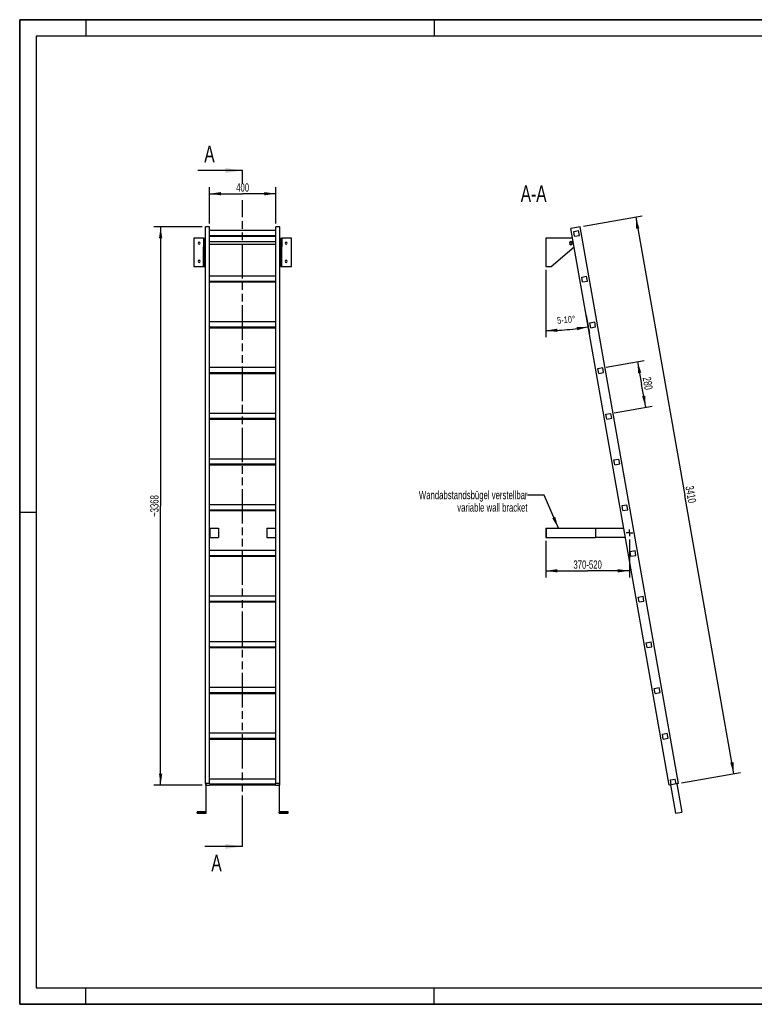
# Model space of a CAD drawing. Header units: millimetres. Extents: x 0 to 8400, y 0 to 5940.
# Tile 1 of 2: x 0 to 4432, y 0 to 5940. Entities that reach past the tile are written whole.
import ezdxf

# ---------------------------------------------------------------- set-up
doc = ezdxf.new("R2010")
doc.units = ezdxf.units.MM
doc.header["$LTSCALE"] = 462
doc.linetypes.add('CENTER', pattern=[0.6, 0.375, -0.075, 0.075, -0.075])
doc.linetypes.add('PHANTOM', pattern=[0.8, 0.45, -0.05, 0.1, -0.05, 0.1, -0.05])
doc.layers.get('0').update_dxf_attribs({"linetype": 'CONTINUOUS'})
for name, color, linetype in [('005_AXIS', 7, 'CONTINUOUS'), ('050_DIMENSIONING', 7, 'CONTINUOUS'), ('053_NOTES', 7, 'CONTINUOUS'), ('HATCHING_BL0', 7, 'CONTINUOUS')]:
    doc.layers.add(name, color=color, linetype=linetype)
doc.styles.get("Standard").update_dxf_attribs({"font": 'txt', "width": 0.7})
doc.dimstyles.new('DIMSTYLE_1', dxfattribs={"dimtxt": 50, "dimasz": 70, "dimexe": 2, "dimexo": 1, "dimtad": 1, "dimdec": 1, "dimtxsty": 'Standard', "dimblk": '_FILLED', "dimblk1": '_FILLED', "dimblk2": '_FILLED', "dimcen": 0.09, "dimazin": 2, "dimtp": 0.5, "dimtm": 0.5, "dimtfac": 1, "dimtdec": 1, "dimtofl": 0, "dimtmove": 0, "dimatfit": 3, "dimldrblk": '_FILLED', "dimfxl": 1, "dimtolj": 1, "dimarcsym": 0})
doc.dimstyles.new('DIMSTYLE_2', dxfattribs={"dimtxt": 40, "dimasz": 70, "dimexe": 2, "dimexo": 1, "dimgap": 2, "dimtad": 1, "dimdec": 1, "dimtxsty": 'Standard', "dimblk": '_FILLED', "dimblk1": '_FILLED', "dimblk2": '_FILLED', "dimcen": 0.09, "dimazin": 2, "dimtp": 0.5, "dimtm": 0.5, "dimtfac": 1, "dimtdec": 1, "dimtofl": 0, "dimtmove": 0, "dimatfit": 3, "dimldrblk": '_FILLED', "dimfxl": 1, "dimtolj": 1, "dimarcsym": 0})
doc.dimstyles.new('DIMSTYLE_3', dxfattribs={"dimtxt": 50, "dimasz": 70, "dimexe": 2, "dimexo": 1, "dimtad": 1, "dimdec": 0, "dimtxsty": 'Standard', "dimblk": '_FILLED', "dimblk1": '_FILLED', "dimblk2": '_FILLED', "dimcen": 0.09, "dimazin": 2, "dimtp": 2, "dimtm": 2, "dimtfac": 1, "dimtdec": 0, "dimtofl": 0, "dimtmove": 0, "dimatfit": 3, "dimldrblk": '_FILLED', "dimfxl": 1, "dimtolj": 1, "dimarcsym": 0})
doc.dimstyles.new('DIMSTYLE_4', dxfattribs={"dimtxt": 50, "dimasz": 70, "dimexe": 2, "dimexo": 1, "dimtad": 1, "dimtxsty": 'Standard', "dimblk": '_FILLED', "dimblk1": '_FILLED', "dimblk2": '_FILLED', "dimcen": 0.09, "dimazin": 2, "dimtp": 0.8, "dimtm": 0.8, "dimtfac": 1, "dimtofl": 0, "dimtmove": 0, "dimatfit": 3, "dimldrblk": '_FILLED', "dimfxl": 1, "dimtolj": 1, "dimarcsym": 0})
doc.dimstyles.new('DIMSTYLE_5', dxfattribs={"dimtxt": 50, "dimasz": 70, "dimexe": 2, "dimexo": 1, "dimtad": 1, "dimtxsty": 'Standard', "dimblk": '_FILLED', "dimblk1": '_FILLED', "dimblk2": '_FILLED', "dimcen": 0.09, "dimazin": 2, "dimtp": 0.5, "dimtm": 0.5, "dimtfac": 1, "dimtofl": 0, "dimtmove": 0, "dimatfit": 3, "dimldrblk": '_FILLED', "dimfxl": 1, "dimtolj": 1, "dimarcsym": 0})
doc.dimstyles.get("Standard").update_dxf_attribs({"dimtxt": 50, "dimasz": 70, "dimexe": 2, "dimexo": 1, "dimtad": 1, "dimtxsty": 'Standard', "dimblk": '_FILLED', "dimblk1": '_FILLED', "dimblk2": '_FILLED', "dimcen": 0.09, "dimazin": 2, "dimtol": 1, "dimtp": 0.01, "dimtm": 0.01, "dimtfac": 1, "dimtofl": 0, "dimtmove": 0, "dimatfit": 3, "dimldrblk": '_FILLED', "dimfxl": 1, "dimtolj": 1, "dimarcsym": 0})

# ---------------------------------------------------------------- blocks, each defined once
blk = doc.blocks.new('_FILLED')
at = {"color": 0, "linetype": 'ByBlock'}
blk.add_solid([(0, 0), (-1, 0.143), (-1, -0.143)], dxfattribs=at)
blk = doc.blocks.new('*D2')
at = {"layer": '050_DIMENSIONING', "color": 2, "linetype": 'Continuous', "transparency": 16777216}
for p, q in [((1145.2, 4710.1), (1145.2, 4930.1)), ((1145.2, 4890.1), (1345.2, 4890.1)), ((1545.2, 4890.1), (1345.2, 4890.1)), ((1545.2, 4710.1), (1545.2, 4930.1))]:
    blk.add_line(p, q, dxfattribs=at)
at = {"layer": '050_DIMENSIONING', "color": 2, "linetype": 'Continuous', "transparency": 16777216, "xscale": 70, "yscale": 70, "zscale": 70, "rotation": 180}
blk.add_blockref('_FILLED', (1145.2, 4890.1), dxfattribs=at)
at = {"layer": '050_DIMENSIONING', "color": 2, "linetype": 'Continuous', "transparency": 16777216, "xscale": 70, "yscale": 70, "zscale": 70}
blk.add_blockref('_FILLED', (1545.2, 4890.1), dxfattribs=at)
at = {"layer": '050_DIMENSIONING', "color": 2, "linetype": 'Continuous', "transparency": 16777216, "insert": (1345.2, 4952.6), "char_height": 50, "width": 176.786, "attachment_point": 2, "line_spacing_factor": 0.9}
blk.add_mtext('400', dxfattribs=at)
blk = doc.blocks.new('*D3')
at = {"layer": '050_DIMENSIONING', "color": 2, "linetype": 'Continuous', "transparency": 16777216}
for p, q in [((3174.6, 4431.9), (3174.6, 4024.5)), ((3418.4, 4154.9), (3437.4, 4047.5))]:
    blk.add_line(p, q, dxfattribs=at)
for start, end in [(270, 275), (275, 280)]:
    blk.add_arc((3174.6, 5537.5), 1473, start, end, dxfattribs=at)
for points in [[(3244.4, 4076.2), (3174.6, 4064.5), (3244.9, 4056.2)], [(3362.7, 4066.5), (3430.4, 4086.9), (3359.7, 4086.2)]]:
    blk.add_solid(points, dxfattribs=at)
at = {"layer": '050_DIMENSIONING', "color": 2, "linetype": 'Continuous', "transparency": 16777216, "insert": (3296, 4149.8), "char_height": 40, "width": 207.143, "attachment_point": 2, "rotation": 5, "line_spacing_factor": 0.9}
blk.add_mtext('5-10\\fgdt;{\\W1.0;{\\fgdt;~}}', dxfattribs=at)
blk = doc.blocks.new('*D4')
at = {"layer": '050_DIMENSIONING', "color": 2, "linetype": 'Continuous', "transparency": 16777216}
for p, q in [((1100.2, 4690.1), (810.2, 4690.1)), ((850.2, 4690.1), (850.2, 3006.1)), ((850.2, 1322), (850.2, 3006.1)), ((1100.2, 1322), (810.2, 1322))]:
    blk.add_line(p, q, dxfattribs=at)
at = {"layer": '050_DIMENSIONING', "color": 2, "linetype": 'Continuous', "transparency": 16777216, "xscale": 70, "yscale": 70, "zscale": 70}
for p, rotation in [((850.2, 4690.1), 90), ((850.2, 1322), 270)]:
    blk.add_blockref('_FILLED', p, dxfattribs=dict(at, rotation=rotation))
at = {"layer": '050_DIMENSIONING', "color": 2, "linetype": 'Continuous', "transparency": 16777216, "insert": (787.7, 3006.1), "char_height": 50, "width": 283.929, "attachment_point": 2, "rotation": 90, "line_spacing_factor": 0.9}
blk.add_mtext('~3368', dxfattribs=at)
blk = doc.blocks.new('*D5')
at = {"layer": '050_DIMENSIONING', "color": 2, "linetype": 'Continuous', "transparency": 16777216}
for p, q in [((3174.6, 2795.3), (3174.6, 2627.8)), ((3678.6, 2803.8), (3678.6, 2627.8)), ((3174.6, 2627.8), (3174.6, 2575.3)), ((3174.6, 2615.3), (3426.6, 2615.3)), ((3678.6, 2615.3), (3426.6, 2615.3)), ((3678.6, 2627.8), (3678.6, 2575.3))]:
    blk.add_line(p, q, dxfattribs=at)
at = {"layer": '050_DIMENSIONING', "color": 2, "linetype": 'Continuous', "transparency": 16777216, "xscale": 70, "yscale": 70, "zscale": 70, "rotation": 180}
blk.add_blockref('_FILLED', (3174.6, 2615.3), dxfattribs=at)
at = {"layer": '050_DIMENSIONING', "color": 2, "linetype": 'Continuous', "transparency": 16777216, "xscale": 70, "yscale": 70, "zscale": 70}
blk.add_blockref('_FILLED', (3678.6, 2615.3), dxfattribs=at)
at = {"layer": '050_DIMENSIONING', "color": 2, "linetype": 'Continuous', "transparency": 16777216, "insert": (3426.6, 2677.8), "char_height": 50, "width": 396.429, "attachment_point": 2, "line_spacing_factor": 0.9}
blk.add_mtext('370-520\\P ', dxfattribs=at)
blk = doc.blocks.new('*D6')
at = {"layer": '050_DIMENSIONING', "color": 2, "linetype": 'Continuous', "transparency": 16777216}
for p, q in [((3401.6, 4693.6), (3756.2, 4756.1)), ((3716.8, 4749.2), (4012.8, 3070.1)), ((4308.9, 1391), (4012.8, 3070.1)), ((3993.8, 1335.4), (4348.3, 1397.9))]:
    blk.add_line(p, q, dxfattribs=at)
at = {"layer": '050_DIMENSIONING', "color": 2, "linetype": 'Continuous', "transparency": 16777216, "xscale": 70, "yscale": 70, "zscale": 70}
for p, rotation in [((3716.8, 4749.2), 100), ((4308.9, 1391), 280)]:
    blk.add_blockref('_FILLED', p, dxfattribs=dict(at, rotation=rotation))
at = {"layer": '050_DIMENSIONING', "color": 2, "linetype": 'Continuous', "transparency": 16777216, "insert": (4074.4, 3080.9), "char_height": 50, "width": 214.286, "attachment_point": 2, "rotation": 280, "line_spacing_factor": 0.9}
blk.add_mtext('3410', dxfattribs=at)
blk = doc.blocks.new('*D7')
at = {"layer": '050_DIMENSIONING', "color": 2, "linetype": 'Continuous', "transparency": 16777216}
for p, q in [((3537.7, 3844.3), (3767.6, 3884.9)), ((3728.2, 3877.9), (3752.5, 3740.1)), ((3776.9, 3602.2), (3752.5, 3740.1)), ((3586.3, 3568.6), (3816.2, 3609.1))]:
    blk.add_line(p, q, dxfattribs=at)
at = {"layer": '050_DIMENSIONING', "color": 2, "linetype": 'Continuous', "transparency": 16777216, "xscale": 70, "yscale": 70, "zscale": 70}
for p, rotation in [((3728.2, 3877.9), 100), ((3776.9, 3602.2), 280)]:
    blk.add_blockref('_FILLED', p, dxfattribs=dict(at, rotation=rotation))
at = {"layer": '050_DIMENSIONING', "color": 2, "linetype": 'Continuous', "transparency": 16777216, "insert": (3814.1, 3750.9), "char_height": 50, "width": 176.786, "attachment_point": 2, "rotation": 280, "line_spacing_factor": 0.9}
blk.add_mtext('280', dxfattribs=at)
blk = doc.blocks.new('XSEC_FILLED')
at = {"color": 0, "linetype": 'ByBlock'}
blk.add_solid([(0, 0), (-1, 0.143), (-1, -0.143)], dxfattribs=at)
blk = doc.blocks.new('HATCHING_BL0', base_point=(1209.9, 2991.1))
at = {"layer": 'HATCHING_BL0', "color": 7, "linetype": 'PHANTOM'}
for p, q in [((1345.2, 4950.6), (1345.2, 5030.1)), ((1345.2, 1052.2), (1345.2, 4851.8)), ((1345.2, 952.2), (1345.2, 1052.2))]:
    blk.add_line(p, q, dxfattribs=at)
at = {"layer": 'HATCHING_BL0', "color": 7, "linetype": 'Continuous', "char_height": 100, "width": 128.571, "attachment_point": 1, "line_spacing_factor": 0.9}
for insert in [(1113.9, 5180.1), (1156.3, 902.2)]:
    blk.add_mtext('A', dxfattribs=dict(at, insert=insert))
at = {"layer": 'HATCHING_BL0', "color": 7, "linetype": 'Continuous'}
for points in [[(1345.2, 5030.1), (1074.6, 5030.1)], [(1345.2, 952.2), (1117.1, 952.2)]]:
    blk.add_leader(points, dimstyle='Standard', override={"dimasz": 105, "dimtad": 0, "dimldrblk": 'XSEC_FILLED'}, dxfattribs=at)

msp = doc.modelspace()

# ---------------------------------------------------------------- hatches: boundary and pattern name
at = {"linetype": 'Continuous'}
h = msp.add_hatch(dxfattribs=at)
h.set_pattern_fill('ANSI31', color=2, angle=90, style=0, pattern_type=2)
h.set_pattern_definition([(135, (3174.64, 4536.87), (-239.875, -239.875), [])])
edge = h.paths.add_edge_path()
edge.add_line((3960.778, 1329.595), (3931.234, 1324.386))
edge.add_line((3931.234, 1324.386), (3926.024, 1353.93))
edge.add_line((3926.024, 1353.93), (3955.569, 1359.139))
edge.add_line((3960.778, 1329.595), (3955.569, 1359.139))
edge = h.paths.add_edge_path()
edge.add_line((3347.776, 4633.34), (3342.567, 4662.884))
edge.add_line((3342.567, 4662.884), (3372.111, 4668.094))
edge.add_line((3377.32, 4638.549), (3372.111, 4668.094))
edge.add_line((3347.776, 4633.34), (3377.32, 4638.549))
edge = h.paths.add_edge_path()
edge.add_line((3396.397, 4357.594), (3391.188, 4387.138))
edge.add_line((3391.188, 4387.138), (3420.732, 4392.347))
edge.add_line((3425.942, 4362.803), (3420.732, 4392.347))
edge.add_line((3396.397, 4357.594), (3425.942, 4362.803))
edge = h.paths.add_edge_path()
edge.add_line((3445.019, 4081.848), (3439.809, 4111.392))
edge.add_line((3439.809, 4111.392), (3469.354, 4116.601))
edge.add_line((3474.563, 4087.057), (3469.354, 4116.601))
edge.add_line((3445.019, 4081.848), (3474.563, 4087.057))
edge = h.paths.add_edge_path()
edge.add_line((3493.64, 3806.101), (3488.431, 3835.646))
edge.add_line((3488.431, 3835.646), (3517.975, 3840.855))
edge.add_line((3523.185, 3811.311), (3517.975, 3840.855))
edge.add_line((3493.64, 3806.101), (3523.185, 3811.311))
edge = h.paths.add_edge_path()
edge.add_line((3542.262, 3530.355), (3537.052, 3559.899))
edge.add_line((3537.052, 3559.899), (3566.597, 3565.109))
edge.add_line((3571.806, 3535.565), (3566.597, 3565.109))
edge.add_line((3542.262, 3530.355), (3571.806, 3535.565))
edge = h.paths.add_edge_path()
edge.add_line((3590.883, 3254.609), (3585.674, 3284.153))
edge.add_line((3585.674, 3284.153), (3615.218, 3289.363))
edge.add_line((3620.428, 3259.818), (3615.218, 3289.363))
edge.add_line((3590.883, 3254.609), (3620.428, 3259.818))
edge = h.paths.add_edge_path()
edge.add_line((3639.505, 2978.863), (3634.295, 3008.407))
edge.add_line((3634.295, 3008.407), (3663.84, 3013.617))
edge.add_line((3669.049, 2984.072), (3663.84, 3013.617))
edge.add_line((3639.505, 2978.863), (3669.049, 2984.072))
edge = h.paths.add_edge_path()
edge.add_line((3688.126, 2703.117), (3682.917, 2732.661))
edge.add_line((3682.917, 2732.661), (3712.461, 2737.87))
edge.add_line((3717.671, 2708.326), (3712.461, 2737.87))
edge.add_line((3688.126, 2703.117), (3717.671, 2708.326))
edge = h.paths.add_edge_path()
edge.add_line((3736.748, 2427.37), (3731.538, 2456.915))
edge.add_line((3731.538, 2456.915), (3761.083, 2462.124))
edge.add_line((3766.292, 2432.58), (3761.083, 2462.124))
edge.add_line((3736.748, 2427.37), (3766.292, 2432.58))
edge = h.paths.add_edge_path()
edge.add_line((3785.369, 2151.624), (3780.16, 2181.169))
edge.add_line((3780.16, 2181.169), (3809.704, 2186.378))
edge.add_line((3814.914, 2156.834), (3809.704, 2186.378))
edge.add_line((3785.369, 2151.624), (3814.914, 2156.834))
edge = h.paths.add_edge_path()
edge.add_line((3833.991, 1875.878), (3828.781, 1905.422))
edge.add_line((3828.781, 1905.422), (3858.326, 1910.632))
edge.add_line((3863.535, 1881.088), (3858.326, 1910.632))
edge.add_line((3833.991, 1875.878), (3863.535, 1881.088))
edge = h.paths.add_edge_path()
edge.add_line((3882.612, 1600.132), (3877.403, 1629.676))
edge.add_line((3877.403, 1629.676), (3906.947, 1634.886))
edge.add_line((3912.157, 1605.341), (3906.947, 1634.886))
edge.add_line((3882.612, 1600.132), (3912.157, 1605.341))
edge = h.paths.add_edge_path()
edge.add_arc((3325.642, 4591.866), 7.5, 0, 180)
edge.add_arc((3325.642, 4591.866), 7.5, -180, 0)

# ---------------------------------------------------------------- linework, layer by layer
at = {"color": 7, "linetype": 'Continuous'}
for p, q in [((0, 5940), (8400, 5940)), ((0, 0), (0, 5940)), ((1145.154, 4690.134), (1120.154, 4690.134)), ((1120.154, 4677.942), (1120.154, 4690.134)), ((1120.154, 4594.204), (1120.154, 4677.942)), ((1145.154, 4392.347), (1145.154, 4690.134)), ((1545.154, 4668.094), (1145.154, 4668.094)), ((1145.154, 4638.549), (1545.154, 4638.549)), ((1145.154, 4633.34), (1545.154, 4633.34)), ((1570.154, 4690.134), (1545.154, 4690.134)), ((1545.154, 4392.347), (1545.154, 4690.134)), ((1570.154, 1331.94), (1570.154, 4690.134)), ((3381.933, 4690.134), (3325.799, 4680.236)), ((3917.939, 1322.042), (3325.799, 4680.236)), ((3342.567, 4662.884), (3372.111, 4668.094)), ((3347.776, 4633.34), (3342.567, 4662.884)), ((3347.776, 4633.34), (3377.32, 4638.549)), ((3377.32, 4638.549), (3372.111, 4668.094)), ((3974.073, 1331.94), (3381.933, 4690.134)), ((1109.154, 4621.866), (1050.154, 4621.866)), ((1109.154, 4621.866), (1109.154, 4601.116)), ((1109.154, 4621.866), (1115.154, 4621.866)), ((1109.154, 4601.116), (1109.154, 4599.366)), ((1109.154, 4599.366), (1109.154, 4591.866)), ((1109.154, 4591.866), (1109.154, 4584.366)), ((1109.154, 4584.366), (1109.154, 4582.616)), ((1109.154, 4582.616), (1109.154, 4568.939)), ((1115.154, 4621.866), (1115.154, 4601.116)), ((1115.154, 4601.116), (1115.154, 4591.866)), ((1115.154, 4591.866), (1115.154, 4582.616)), ((1115.154, 4582.616), (1115.154, 4568.939)), ((1120.154, 4577.894), (1120.154, 4594.204)), ((1120.154, 4577.152), (1120.154, 4577.894)), ((1120.154, 4574.24), (1120.154, 4577.152)), ((1120.154, 4570.767), (1120.154, 4574.24)), ((1575.154, 4621.866), (1575.154, 4601.116)), ((1575.154, 4621.866), (1581.154, 4621.866)), ((1575.154, 4601.116), (1575.154, 4591.866)), ((1575.154, 4591.866), (1575.154, 4582.616)), ((1575.154, 4582.616), (1575.154, 4568.939)), ((1581.154, 4621.866), (1581.154, 4601.116)), ((1640.154, 4621.866), (1581.154, 4621.866)), ((1581.154, 4601.116), (1581.154, 4599.366)), ((1581.154, 4599.366), (1581.154, 4591.866)), ((1581.154, 4591.866), (1581.154, 4584.366)), ((1581.154, 4584.366), (1581.154, 4582.616)), ((1581.154, 4582.616), (1581.154, 4568.939)), ((3325.642, 4621.866), (3174.642, 4621.866)), ((1109.154, 4451.866), (1109.154, 4568.939)), ((1115.154, 4451.866), (1115.154, 4568.939)), ((1120.154, 4564.096), (1120.154, 4570.767)), ((1120.154, 4559.698), (1120.154, 4564.096)), ((1120.154, 4556.979), (1120.154, 4559.698)), ((1120.154, 4555.5), (1120.154, 4556.979)), ((1120.154, 4540.069), (1120.154, 4555.5)), ((1120.154, 4534.859), (1120.154, 4540.069)), ((1120.154, 1331.94), (1120.154, 4534.859)), ((1575.154, 4451.866), (1575.154, 4568.939)), ((1581.154, 4451.866), (1581.154, 4568.939)), ((3206.258, 4451.866), (3344.989, 4568.939)), ((1050.154, 4451.866), (1109.154, 4451.866)), ((1109.154, 4451.866), (1115.154, 4451.866)), ((1575.154, 4451.866), (1581.154, 4451.866)), ((1581.154, 4451.866), (1640.154, 4451.866)), ((3174.642, 4451.866), (3206.258, 4451.866)), ((1145.154, 4362.803), (1145.154, 4392.347)), ((1545.154, 4392.347), (1145.154, 4392.347)), ((1145.154, 4357.594), (1145.154, 4362.803)), ((1145.154, 4362.803), (1545.154, 4362.803)), ((1145.154, 4116.601), (1145.154, 4357.594)), ((1145.154, 4357.594), (1545.154, 4357.594)), ((1545.154, 4362.803), (1545.154, 4392.347)), ((1545.154, 4357.594), (1545.154, 4362.803)), ((1545.154, 4116.601), (1545.154, 4357.594)), ((3391.188, 4387.138), (3420.732, 4392.347)), ((3396.397, 4357.594), (3391.188, 4387.138)), ((3396.397, 4357.594), (3425.942, 4362.803)), ((3425.942, 4362.803), (3420.732, 4392.347)), ((1145.154, 4087.057), (1145.154, 4116.601)), ((1545.154, 4116.601), (1145.154, 4116.601)), ((1545.154, 4087.057), (1545.154, 4116.601)), ((3439.809, 4111.392), (3469.354, 4116.601)), ((3445.019, 4081.848), (3439.809, 4111.392)), ((3474.563, 4087.057), (3469.354, 4116.601)), ((1145.154, 4081.848), (1145.154, 4087.057)), ((1145.154, 4087.057), (1545.154, 4087.057)), ((1145.154, 3840.855), (1145.154, 4081.848)), ((1145.154, 4081.848), (1545.154, 4081.848)), ((1545.154, 4081.848), (1545.154, 4087.057)), ((1545.154, 3840.855), (1545.154, 4081.848)), ((3445.019, 4081.848), (3474.563, 4087.057)), ((1145.154, 3811.311), (1145.154, 3840.855)), ((1545.154, 3840.855), (1145.154, 3840.855)), ((1145.154, 3806.101), (1145.154, 3811.311)), ((1145.154, 3811.311), (1545.154, 3811.311)), ((1145.154, 3565.109), (1145.154, 3806.101)), ((1145.154, 3806.101), (1545.154, 3806.101)), ((1545.154, 3811.311), (1545.154, 3840.855)), ((1545.154, 3806.101), (1545.154, 3811.311)), ((1545.154, 3565.109), (1545.154, 3806.101)), ((3488.431, 3835.646), (3517.975, 3840.855)), ((3493.64, 3806.101), (3488.431, 3835.646)), ((3493.64, 3806.101), (3523.185, 3811.311)), ((3523.185, 3811.311), (3517.975, 3840.855)), ((1145.154, 3535.565), (1145.154, 3565.109)), ((1545.154, 3565.109), (1145.154, 3565.109)), ((1545.154, 3535.565), (1545.154, 3565.109)), ((3537.052, 3559.899), (3566.597, 3565.109)), ((3571.806, 3535.565), (3566.597, 3565.109)), ((1145.154, 3530.355), (1145.154, 3535.565)), ((1145.154, 3535.565), (1545.154, 3535.565)), ((1145.154, 3289.363), (1145.154, 3530.355)), ((1145.154, 3530.355), (1545.154, 3530.355)), ((1545.154, 3530.355), (1545.154, 3535.565)), ((1545.154, 3289.363), (1545.154, 3530.355)), ((3542.262, 3530.355), (3537.052, 3559.899)), ((3542.262, 3530.355), (3571.806, 3535.565)), ((1145.154, 3259.818), (1145.154, 3289.363)), ((1545.154, 3289.363), (1145.154, 3289.363)), ((1545.154, 3259.818), (1545.154, 3289.363)), ((3585.674, 3284.153), (3615.218, 3289.363)), ((3590.883, 3254.609), (3585.674, 3284.153)), ((3620.428, 3259.818), (3615.218, 3289.363)), ((1145.154, 3254.609), (1145.154, 3259.818)), ((1145.154, 3259.818), (1545.154, 3259.818)), ((1145.154, 3013.617), (1145.154, 3254.609)), ((1145.154, 3254.609), (1545.154, 3254.609)), ((1545.154, 3254.609), (1545.154, 3259.818)), ((1545.154, 3013.617), (1545.154, 3254.609)), ((3590.883, 3254.609), (3620.428, 3259.818)), ((1145.154, 2984.072), (1145.154, 3013.617)), ((1545.154, 3013.617), (1145.154, 3013.617)), ((1145.154, 2978.863), (1145.154, 2984.072)), ((1145.154, 2984.072), (1545.154, 2984.072)), ((1145.154, 2872.275), (1145.154, 2978.863)), ((1145.154, 2978.863), (1545.154, 2978.863)), ((1545.154, 2984.072), (1545.154, 3013.617)), ((1545.154, 2978.863), (1545.154, 2984.072)), ((1545.154, 2872.275), (1545.154, 2978.863)), ((3634.295, 3008.407), (3663.84, 3013.617)), ((3639.505, 2978.863), (3634.295, 3008.407)), ((3639.505, 2978.863), (3669.049, 2984.072)), ((3669.049, 2984.072), (3663.84, 3013.617)), ((1145.154, 2815.275), (1145.154, 2872.275)), ((1145.154, 2872.275), (1147.154, 2872.275)), ((1147.154, 2872.275), (1147.154, 2815.275)), ((1147.154, 2872.275), (1200.154, 2872.275)), ((1200.154, 2872.275), (1200.154, 2815.275)), ((1490.154, 2872.275), (1490.154, 2815.275)), ((1490.154, 2872.275), (1543.154, 2872.275)), ((1543.154, 2872.275), (1543.154, 2815.275)), ((1543.154, 2872.275), (1545.154, 2872.275)), ((1545.154, 2815.275), (1545.154, 2872.275)), ((3174.642, 2872.275), (3174.642, 2815.275)), ((3174.642, 2872.275), (3176.642, 2872.275)), ((3176.642, 2872.275), (3176.642, 2815.275)), ((3176.642, 2872.275), (3474.642, 2872.275)), ((3474.642, 2872.275), (3474.642, 2815.275)), ((3474.642, 2872.275), (3644.591, 2872.275)), ((1145.154, 2737.87), (1145.154, 2815.275)), ((1145.154, 2815.275), (1147.154, 2815.275)), ((1147.154, 2815.275), (1200.154, 2815.275)), ((1490.154, 2815.275), (1543.154, 2815.275)), ((1543.154, 2815.275), (1545.154, 2815.275)), ((1545.154, 2737.87), (1545.154, 2815.275)), ((3174.642, 2815.275), (3176.642, 2815.275)), ((3176.642, 2815.275), (3474.642, 2815.275)), ((3654.642, 2815.275), (3474.642, 2815.275)), ((1145.154, 2708.326), (1145.154, 2737.87)), ((1545.154, 2737.87), (1145.154, 2737.87)), ((1545.154, 2708.326), (1545.154, 2737.87)), ((3682.917, 2732.661), (3712.461, 2737.87)), ((3688.126, 2703.117), (3682.917, 2732.661)), ((3717.671, 2708.326), (3712.461, 2737.87)), ((1145.154, 2703.117), (1145.154, 2708.326)), ((1145.154, 2708.326), (1545.154, 2708.326)), ((1145.154, 2462.124), (1145.154, 2703.117)), ((1145.154, 2703.117), (1545.154, 2703.117)), ((1545.154, 2703.117), (1545.154, 2708.326)), ((1545.154, 2462.124), (1545.154, 2703.117)), ((3688.126, 2703.117), (3717.671, 2708.326)), ((1145.154, 2432.58), (1145.154, 2462.124)), ((1545.154, 2462.124), (1145.154, 2462.124)), ((1545.154, 2432.58), (1545.154, 2462.124)), ((3731.538, 2456.915), (3761.083, 2462.124)), ((3736.748, 2427.37), (3731.538, 2456.915)), ((3766.292, 2432.58), (3761.083, 2462.124)), ((1145.154, 2427.37), (1145.154, 2432.58)), ((1145.154, 2432.58), (1545.154, 2432.58)), ((1145.154, 2186.378), (1145.154, 2427.37)), ((1145.154, 2427.37), (1545.154, 2427.37)), ((1545.154, 2427.37), (1545.154, 2432.58)), ((1545.154, 2186.378), (1545.154, 2427.37)), ((3736.748, 2427.37), (3766.292, 2432.58)), ((1145.154, 2156.834), (1145.154, 2186.378)), ((1545.154, 2186.378), (1145.154, 2186.378)), ((1145.154, 2151.624), (1145.154, 2156.834)), ((1145.154, 2156.834), (1545.154, 2156.834)), ((1145.154, 1910.632), (1145.154, 2151.624)), ((1145.154, 2151.624), (1545.154, 2151.624)), ((1545.154, 2156.834), (1545.154, 2186.378)), ((1545.154, 2151.624), (1545.154, 2156.834)), ((1545.154, 1910.632), (1545.154, 2151.624)), ((3780.16, 2181.169), (3809.704, 2186.378)), ((3785.369, 2151.624), (3780.16, 2181.169)), ((3785.369, 2151.624), (3814.914, 2156.834)), ((3814.914, 2156.834), (3809.704, 2186.378)), ((1145.154, 1881.088), (1145.154, 1910.632)), ((1545.154, 1910.632), (1145.154, 1910.632)), ((1545.154, 1881.088), (1545.154, 1910.632)), ((3828.781, 1905.422), (3858.326, 1910.632)), ((3833.991, 1875.878), (3828.781, 1905.422)), ((3863.535, 1881.088), (3858.326, 1910.632)), ((1145.154, 1875.878), (1145.154, 1881.088)), ((1145.154, 1881.088), (1545.154, 1881.088)), ((1145.154, 1634.886), (1145.154, 1875.878)), ((1145.154, 1875.878), (1545.154, 1875.878)), ((1545.154, 1875.878), (1545.154, 1881.088)), ((1545.154, 1634.886), (1545.154, 1875.878)), ((3833.991, 1875.878), (3863.535, 1881.088)), ((1145.154, 1605.341), (1145.154, 1634.886)), ((1545.154, 1634.886), (1145.154, 1634.886)), ((1145.154, 1600.132), (1145.154, 1605.341)), ((1145.154, 1605.341), (1545.154, 1605.341)), ((1545.154, 1605.341), (1545.154, 1634.886)), ((1545.154, 1600.132), (1545.154, 1605.341)), ((3877.403, 1629.676), (3906.947, 1634.886)), ((3882.612, 1600.132), (3877.403, 1629.676)), ((3882.612, 1600.132), (3912.157, 1605.341)), ((3912.157, 1605.341), (3906.947, 1634.886)), ((1145.154, 1359.139), (1145.154, 1600.132)), ((1145.154, 1600.132), (1545.154, 1600.132)), ((1545.154, 1359.139), (1545.154, 1600.132)), ((1120.154, 1331.94), (1120.154, 1322.042)), ((1145.154, 1331.94), (1120.154, 1331.94)), ((1120.154, 1322.042), (1122.154, 1322.042)), ((1122.154, 1330.463), (1122.154, 1161.077)), ((1122.154, 1330.463), (1124.154, 1330.463)), ((1124.154, 1159.107), (1124.154, 1330.463)), ((1124.154, 1322.042), (1145.154, 1322.042)), ((1145.154, 1331.94), (1145.154, 1359.139)), ((1545.154, 1359.139), (1145.154, 1359.139)), ((1145.154, 1329.595), (1145.154, 1331.94)), ((1145.154, 1329.595), (1545.154, 1329.595)), ((1145.154, 1322.042), (1145.154, 1324.386)), ((1145.154, 1324.386), (1545.154, 1324.386)), ((1545.154, 1331.94), (1545.154, 1359.139)), ((1545.154, 1331.94), (1545.154, 1329.595)), ((1570.154, 1331.94), (1545.154, 1331.94)), ((1545.154, 1324.386), (1545.154, 1322.042)), ((1545.154, 1322.042), (1566.154, 1322.042)), ((1566.154, 1330.463), (1566.154, 1159.107)), ((1566.154, 1330.463), (1568.154, 1330.463)), ((1568.154, 1161.077), (1568.154, 1330.463)), ((1568.154, 1322.042), (1570.154, 1322.042)), ((1570.154, 1322.042), (1570.154, 1331.94)), ((3931.234, 1324.386), (3917.939, 1322.042)), ((3926.024, 1353.93), (3955.569, 1359.139)), ((3931.234, 1324.386), (3926.024, 1353.93)), ((3926.31, 1323.518), (3956.525, 1152.161)), ((3960.778, 1329.595), (3931.234, 1324.386)), ((3960.778, 1329.595), (3955.569, 1359.139)), ((3974.073, 1331.94), (3960.778, 1329.595)), ((3965.702, 1330.463), (3995.917, 1159.107)), ((1070.154, 1161.077), (1070.154, 1159.107)), ((1122.154, 1161.077), (1070.154, 1161.077)), ((1070.154, 1152.161), (1070.154, 1159.107)), ((1070.154, 1159.107), (1124.154, 1159.107)), ((1070.154, 1152.161), (1124.154, 1152.161)), ((1124.154, 1152.161), (1124.154, 1159.107)), ((1566.154, 1152.161), (1566.154, 1159.107)), ((1566.154, 1159.107), (1620.154, 1159.107)), ((1566.154, 1152.161), (1620.154, 1152.161)), ((1620.154, 1161.077), (1568.154, 1161.077)), ((1620.154, 1159.107), (1620.154, 1161.077)), ((1620.154, 1152.161), (1620.154, 1159.107)), ((3956.525, 1152.161), (3995.917, 1159.107)), ((0, 0), (8400, 0))]:
    msp.add_line(p, q, dxfattribs=at)
at = {"color": 3, "linetype": 'Continuous'}
for p, q in [((0, 5940), (0, 0)), ((8400, 5940), (0, 5940)), ((400, 5940), (400, 5840)), ((2500, 5940), (2500, 5840)), ((0, 2970), (100, 2970)), ((400, 0), (400, 100)), ((2500, 0), (2500, 100)), ((8400, 0), (0, 0))]:
    msp.add_line(p, q, dxfattribs=at)
at = {"color": 5, "linetype": 'Continuous'}
for p, q in [((100, 5840), (100, 100)), ((8300, 5840), (100, 5840)), ((100, 100), (8300, 100))]:
    msp.add_line(p, q, dxfattribs=at)
at = {"color": 9, "linetype": 'Continuous'}
for p, q in [((1115.154, 4568.939), (1109.154, 4568.939)), ((1581.154, 4568.939), (1575.154, 4568.939))]:
    msp.add_line(p, q, dxfattribs=at)
at = {"color": 7, "linetype": 'Continuous'}
for radius, start, end in [(7.5, 0, 180), (7.5, 180, 360), (30, 68.8843913, 90), (30, 310.1604011, 311.1232263)]:
    msp.add_arc((3325.642, 4591.866), radius, start, end, dxfattribs=at)
at = {"layer": '005_AXIS', "color": 7, "linetype": 'Continuous'}
for p, q in [((1050.154, 4621.866), (1050.154, 4451.866)), ((1120.154, 4599.366), (1115.154, 4599.366)), ((1120.154, 4584.366), (1115.154, 4584.366)), ((1545.154, 4599.366), (1145.154, 4599.366)), ((1545.154, 4584.366), (1145.154, 4584.366)), ((1575.154, 4599.366), (1570.154, 4599.366)), ((1575.154, 4584.366), (1570.154, 4584.366)), ((1640.154, 4451.866), (1640.154, 4621.866)), ((3174.642, 4621.866), (3174.642, 4451.866))]:
    msp.add_line(p, q, dxfattribs=at)
at = {"layer": '005_AXIS', "color": 7, "linetype": 'CENTER'}
for q in [(3678.556, 2863.776), (3658.556, 2843.775), (3698.556, 2843.775), (3678.556, 2823.775)]:
    msp.add_line((3678.556, 2843.775), q, dxfattribs=at)
at = {"layer": '005_AXIS', "color": 7, "linetype": 'Continuous'}
for centre, radius, start, end in [((1082.654, 4591.866), 6.5, 0, 180), ((1082.654, 4591.866), 6.5, 180, 360), ((1607.654, 4591.866), 6.5, 0, 180), ((1607.654, 4591.866), 6.5, 180, 360), ((3325.642, 4591.866), 9.25, 0, 180), ((3325.642, 4591.866), 9.25, 180, 360), ((1082.654, 4481.866), 6.5, 0, 180), ((1082.654, 4481.866), 6.5, 180, 360), ((1607.654, 4481.866), 6.5, 0, 180), ((1607.654, 4481.866), 6.5, 180, 360)]:
    msp.add_arc(centre, radius, start, end, dxfattribs=at)

# ---------------------------------------------------------------- block references
at = {"layer": 'HATCHING_BL0'}
msp.add_blockref('HATCHING_BL0', (1209.898, 2991.147), dxfattribs=at)

# ---------------------------------------------------------------- texts
at = {"layer": '053_NOTES', "color": 2, "linetype": 'Continuous', "attachment_point": 3, "line_spacing_factor": 0.9}
for s, insert, char_height, width in [('A-A', (3178.941, 4940.134), 100, 392.85714), ('Wandabstandsbügel verstellbar\\Pvariable wall bracket', (3064.026, 3097.275), 50, 1540)]:
    msp.add_mtext(s, dxfattribs=dict(at, insert=insert, char_height=char_height, width=width))

# ---------------------------------------------------------------- dimensions: what is measured, and where the dimension line sits
at = {"layer": '050_DIMENSIONING', "color": 2, "linetype": 'Continuous'}
dim = msp.add_linear_dim(base=(1545.154, 4890.134), p1=(1145.154, 4709.134), p2=(1545.154, 4709.134), dimstyle='DIMSTYLE_1', dxfattribs=at)
dim.commit()
dim.dimension.update_dxf_attribs({"geometry": '*D2', "text_midpoint": (1338.011, 4890.134), "dimtype": 160})
for base, p1, p2, dimstyle, picture, middle in [((3716.767, 4749.174), (3992.784, 1335.239), (3400.644, 4693.433), 'DIMSTYLE_3', '*D6', (4011.597, 3077.111)), ((3728.232, 3877.929), (3585.308, 3568.408), (3536.687, 3844.154), 'DIMSTYLE_5', '*D7', (3751.302, 3747.09))]:
    dim = msp.add_linear_dim(base=base, p1=p1, p2=p2, angle=100, dimstyle=dimstyle, dxfattribs=at)
    dim.commit()
    dim.dimension.update_dxf_attribs({"geometry": picture, "text_midpoint": middle, "dimtype": 160})
dim = msp.add_linear_dim(base=(850.154, 1322.042), p1=(1101.154, 4690.134), p2=(1101.154, 1322.042), angle=270, text='~<>', dimstyle='DIMSTYLE_3', dxfattribs=at)
dim.commit()
dim.dimension.update_dxf_attribs({"geometry": '*D4', "text_midpoint": (850.154, 3006.088), "dimtype": 160})
dim = msp.add_angular_dim_2l(base=(3303.022, 4070.099), line1=((3174.642, 4447.596), (3174.642, 4432.866)), line2=((3415.697, 4170.395), (3418.255, 4155.889)), text='5-<>', dimstyle='DIMSTYLE_2', dxfattribs=at)
dim.commit()
dim.dimension.update_dxf_attribs({"geometry": '*D3', "text_midpoint": (3303.022, 4070.099), "dimtype": 162})
dim = msp.add_linear_dim(base=(3678.556, 2615.275), p1=(3174.642, 2796.275), p2=(3678.556, 2804.775), text='370-520\\P ', dimstyle='DIMSTYLE_4', dxfattribs=at)
dim.commit()
dim.dimension.update_dxf_attribs({"geometry": '*D5', "text_midpoint": (3426.599, 2615.275), "dimtype": 160})

# ---------------------------------------------------------------- leaders
at = {"layer": '053_NOTES', "color": 2, "linetype": 'Continuous', "annotation_type": 0, "has_hookline": 1, "hookline_direction": 1, "text_width": 963.2}
msp.add_leader([(3249.98, 2872.275), (3164.026, 3072.275), (3064.026, 3072.275)], dimstyle='Standard', override={"dimtad": 0}, dxfattribs=at)

doc.saveas('drawing.dxf')
